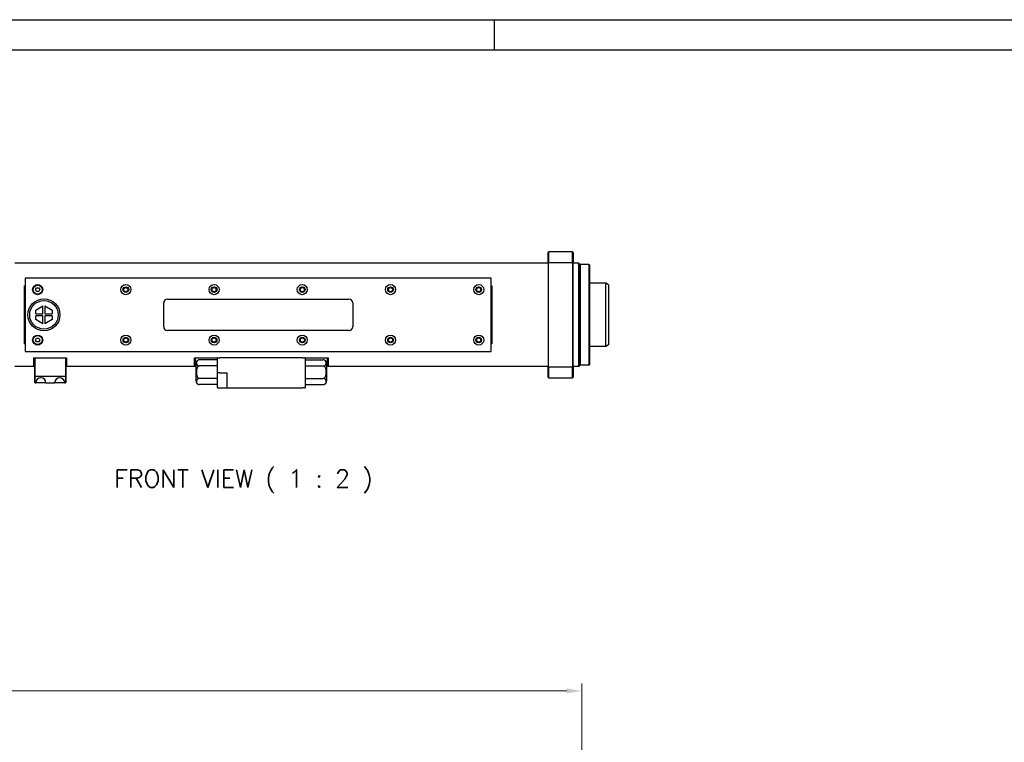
# Model space of a CAD drawing. Extents: x 18935 to 20126, y 1469 to 2344.
# Tile 5 of 12: x 19342 to 19733, y 2058 to 2344. Entities that reach past the tile are written whole.
import ezdxf

# ---------------------------------------------------------------- set-up
doc = ezdxf.new("R2010")
doc.units = 0
doc.header["$LTSCALE"] = 25.4
doc.layers.get('0').update_dxf_attribs({"linetype": 'CONTINUOUS'})
doc.layers.get('Defpoints').update_dxf_attribs({"linetype": 'CONTINUOUS'})
doc.layers.add('ATA-DIM', color=252, linetype='CONTINUOUS', lineweight=25)
doc.layers.add('ATA-TEXT', color=7, linetype='CONTINUOUS')
doc.styles.get("Standard").update_dxf_attribs({"font": 'simplex.shx'})
doc.dimstyles.new('ata_A0', dxfattribs={"dimtxt": 6, "dimasz": 6, "dimexe": 3, "dimexo": 3, "dimgap": 3, "dimtad": 0, "dimtih": 1, "dimtoh": 1, "dimdec": 6, "dimdsep": 46, "dimtxsty": 'Standard', "dimcen": 0, "dimclrd": 252, "dimclre": 252, "dimclrt": 4, "dimadec": 6, "dimazin": 2, "dimtfac": 1, "dimtdec": 6, "dimtofl": 0, "dimtmove": 0, "dimatfit": 3, "dimfxl": 0, "dimtolj": 1, "dimtzin": 0, "dimlwd": 0, "dimlwe": 0, "dimarcsym": 0})

# ---------------------------------------------------------------- blocks, each defined once
blk = doc.blocks.new('*D6540')
at = {"layer": 'ATA-DIM', "color": 252, "lineweight": 0}
for p, q in [((19011.28, 1978.36), (19011.28, 2081.16)), ((19565.28, 1874.86), (19565.28, 2081.16)), ((19017.28, 2078.16), (19271.17, 2078.16)), ((19559.28, 2078.16), (19292.89, 2078.16))]:
    blk.add_line(p, q, dxfattribs=at)
at = {"layer": 'ATA-DIM', "color": 252}
for points in [[(19017.28, 2079.16), (19017.28, 2077.16), (19011.28, 2078.16)], [(19559.28, 2077.16), (19559.28, 2079.16), (19565.28, 2078.16)]]:
    blk.add_solid(points, dxfattribs=at)
at = {"layer": 'Defpoints', "color": 0}
for p in [(19565.28, 2078.16), (19011.28, 1975.36), (19565.28, 1871.86)]:
    blk.add_point(p, dxfattribs=at)
at = {"layer": 'ATA-DIM', "color": 4, "insert": (19274.17, 2081.16), "char_height": 6, "attachment_point": 1}
blk.add_mtext('\\A1;554', dxfattribs=at)
blk = doc.blocks.new('ata-Border-A0-002')
at = {"color": 253, "ltscale": 0.5}
for p, q in [((0, 841), (1189, 841)), ((596, 841), (596, 829))]:
    blk.add_line(p, q, dxfattribs=at)
blk.add_line((10, 829), (1179, 829))

msp = doc.modelspace()

# ---------------------------------------------------------------- linework, layer by layer
for p, q in [((19551.8537482, 2252.1005189), (19552.1037482, 2252.3505189)), ((19551.8537482, 2248.026592), (19551.8537482, 2252.1005189)), ((19561.6037482, 2252.3505189), (19552.1037482, 2252.3505189)), ((19552.1037482, 2252.3505189), (19552.1037482, 2248.1170785)), ((19561.8537482, 2252.1005189), (19561.6037482, 2252.3505189)), ((19561.6037482, 2248.1170785), (19561.6037482, 2252.3505189)), ((19561.8537482, 2252.1005189), (19561.8537482, 2248.026592)), ((19551.8537482, 2247.8505189), (19340.3537482, 2247.8505189)), ((19551.8537482, 2248.026592), (19551.8537482, 2206.6744457)), ((19552.1037482, 2248.1170785), (19561.6037482, 2248.1170785)), ((19552.1037482, 2206.5839592), (19552.1037482, 2248.1170785)), ((19561.6037482, 2248.1170785), (19561.6037482, 2206.5839592)), ((19561.8537482, 2206.6744457), (19561.8537482, 2248.026592)), ((19564.1037482, 2247.8505189), (19561.8537482, 2247.8505189)), ((19564.3537482, 2247.6005189), (19564.1037482, 2247.8505189)), ((19564.1037482, 2206.8505189), (19564.1037482, 2247.8505189)), ((19564.3537482, 2247.6005189), (19564.3537482, 2207.1005189)), ((19564.3537482, 2247.1005189), (19564.6037482, 2247.3505189)), ((19568.1037482, 2247.3505189), (19564.6037482, 2247.3505189)), ((19564.6037482, 2247.3505189), (19564.6037482, 2207.3505189)), ((19568.2912482, 2247.1630189), (19568.1037482, 2247.3505189)), ((19568.1037482, 2247.3505189), (19568.1037482, 2207.3505189)), ((19568.2916104, 2247.1625836), (19568.3537482, 2247.0879321)), ((19568.3537482, 2247.0879321), (19568.3537482, 2228.0555156)), ((19344.1037482, 2238.8069581), (19344.3537482, 2238.8069581)), ((19344.1037482, 2215.8940796), (19344.1037482, 2238.8069581)), ((19344.3537482, 2241.8505189), (19344.3537482, 2212.8505189)), ((19529.3537482, 2241.8505189), (19344.3537482, 2241.8505189)), ((19529.3537482, 2212.8505189), (19529.3537482, 2241.8505189)), ((19529.3537482, 2238.8069581), (19529.6037482, 2238.8069581)), ((19529.6037482, 2238.8069581), (19529.6037482, 2215.8940796)), ((19574.8537482, 2239.8505189), (19568.3537482, 2239.8505189)), ((19575.8537482, 2239.2731686), (19574.8537482, 2239.8505189)), ((19574.8537482, 2214.8505189), (19574.8537482, 2239.8505189)), ((19575.8537482, 2239.2731686), (19575.8537482, 2215.4278691)), ((19348.4877337, 2237.3548778), (19348.9245159, 2238.1026888)), ((19348.916966, 2236.6027078), (19348.4877337, 2237.3548778)), ((19349.7829804, 2236.5983489), (19348.916966, 2236.6027078)), ((19348.9245159, 2238.1026888), (19349.7905303, 2238.0983299)), ((19350.2197626, 2237.3461599), (19349.7829804, 2236.5983489)), ((19349.7905303, 2238.0983299), (19350.2197626, 2237.3461599)), ((19348.59574, 2229.2129678), (19351.4386652, 2230.8706097)), ((19351.4520383, 2227.7488017), (19351.4386652, 2230.8706097)), ((19352.2386578, 2230.8740367), (19355.0956804, 2229.2408122)), ((19352.2386578, 2230.8740367), (19352.252031, 2227.7522287)), ((19399.3537482, 2222.6005189), (19399.3537482, 2232.1005189)), ((19400.8537482, 2233.6005189), (19472.8537482, 2233.6005189)), ((19474.3537482, 2232.1005189), (19474.3537482, 2222.6005189)), ((19348.6020645, 2227.736593), (19348.59574, 2229.2129678)), ((19348.6020645, 2227.736593), (19351.4520383, 2227.7488017)), ((19351.4554653, 2226.948809), (19348.6054915, 2226.9366003)), ((19348.611816, 2225.4602255), (19348.6054915, 2226.9366003)), ((19351.4688385, 2223.827001), (19351.4554653, 2226.948809)), ((19352.252031, 2227.7522287), (19355.1020048, 2227.7644374)), ((19355.1054318, 2226.9644447), (19352.255458, 2226.952236)), ((19352.255458, 2226.952236), (19352.2688312, 2223.830428)), ((19355.0956804, 2229.2408122), (19355.1020048, 2227.7644374)), ((19355.1054318, 2226.9644447), (19355.1117563, 2225.4880699)), ((19568.3537482, 2226.6455221), (19568.3537482, 2228.0555156)), ((19351.4688385, 2223.827001), (19348.611816, 2225.4602255)), ((19355.1117563, 2225.4880699), (19352.2688312, 2223.830428)), ((19568.3537482, 2226.6455221), (19568.3537482, 2207.6131057)), ((19472.8537482, 2221.1005189), (19400.8537482, 2221.1005189)), ((19344.3537482, 2215.8940796), (19344.1037482, 2215.8940796)), ((19348.4877337, 2217.3548778), (19348.9245159, 2218.1026888)), ((19348.916966, 2216.6027078), (19348.4877337, 2217.3548778)), ((19349.7829804, 2216.5983489), (19348.916966, 2216.6027078)), ((19348.9245159, 2218.1026888), (19349.7905303, 2218.0983299)), ((19350.2197626, 2217.3461599), (19349.7829804, 2216.5983489)), ((19349.7905303, 2218.0983299), (19350.2197626, 2217.3461599)), ((19529.6037482, 2215.8940796), (19529.3537482, 2215.8940796)), ((19575.8537482, 2215.4278691), (19574.8537482, 2214.8505189)), ((19344.3537482, 2212.8505189), (19529.3537482, 2212.8505189)), ((19574.8537482, 2214.8505189), (19568.3537482, 2214.8505189)), ((19347.8537482, 2206.8505189), (19347.8537482, 2210.3505189)), ((19347.8537482, 2210.3505189), (19360.8537482, 2210.3505189)), ((19348.1037482, 2210.3505189), (19348.1037482, 2210.3486807)), ((19348.1037482, 2210.3486807), (19348.1037482, 2202.9540722)), ((19348.3537482, 2202.8505189), (19348.3537482, 2210.3505189)), ((19360.3537482, 2210.3505189), (19360.3537482, 2202.8505189)), ((19360.6037482, 2210.3486807), (19360.6037482, 2210.3505189)), ((19360.6037482, 2202.9540722), (19360.6037482, 2210.3486807)), ((19360.8537482, 2210.3505189), (19360.8537482, 2206.8505189)), ((19411.6037482, 2206.8505189), (19411.6037482, 2210.3505189)), ((19411.6037482, 2210.3505189), (19420.8537482, 2210.3505189)), ((19411.8537482, 2210.3505189), (19411.8537482, 2207.1005189)), ((19412.1037482, 2208.0079961), (19412.1037482, 2201.1930416)), ((19420.6037482, 2209.5079961), (19413.6037482, 2209.5079961)), ((19420.6037482, 2210.1005189), (19420.6037482, 2204.3505189)), ((19420.8537482, 2210.3505189), (19421.6037482, 2210.3505189)), ((19454.6037482, 2210.3505189), (19421.6037482, 2210.3505189)), ((19454.6037482, 2210.3505189), (19455.3537482, 2210.3505189)), ((19455.3537482, 2210.3505189), (19464.6037482, 2210.3505189)), ((19455.6037482, 2198.6005189), (19455.6037482, 2210.1005189)), ((19455.6037482, 2209.5079961), (19462.6037482, 2209.5079961)), ((19464.1037482, 2201.1930416), (19464.1037482, 2208.0079961)), ((19464.3537482, 2207.1005189), (19464.3537482, 2210.3505189)), ((19464.6037482, 2210.3505189), (19464.6037482, 2206.8505189)), ((19564.3537482, 2207.6005189), (19564.6037482, 2207.3505189)), ((19568.1037482, 2207.3505189), (19564.6037482, 2207.3505189)), ((19568.2912482, 2207.5380189), (19568.1037482, 2207.3505189)), ((19568.3537482, 2207.6131057), (19568.2916103, 2207.5384539)), ((19347.8537482, 2206.8505189), (19340.3537482, 2206.8505189)), ((19348.1037482, 2207.1005189), (19347.8537482, 2206.8505189)), ((19360.6037482, 2207.1005189), (19360.8537482, 2206.8505189)), ((19411.6037482, 2206.8505189), (19360.8537482, 2206.8505189)), ((19411.8537482, 2207.1005189), (19411.6037482, 2206.8505189)), ((19420.6037482, 2207.0542575), (19413.6037482, 2207.0542575)), ((19420.6037482, 2204.3505189), (19420.6037482, 2198.6005189)), ((19421.6037482, 2204.3505189), (19420.6037482, 2204.3505189)), ((19421.6037482, 2204.3505189), (19424.6037482, 2204.3505189)), ((19424.3537482, 2204.3505189), (19424.3537482, 2198.6005189)), ((19455.6037482, 2207.0542575), (19462.6037482, 2207.0542575)), ((19464.3537482, 2207.1005189), (19464.6037482, 2206.8505189)), ((19551.8537482, 2206.8505189), (19464.6037482, 2206.8505189)), ((19551.8537482, 2202.6005189), (19551.8537482, 2206.6744457)), ((19561.6037482, 2206.5839592), (19552.1037482, 2206.5839592)), ((19552.1037482, 2206.5839592), (19552.1037482, 2202.3505189)), ((19561.6037482, 2202.3505189), (19561.6037482, 2206.5839592)), ((19564.1037482, 2206.8505189), (19561.8537482, 2206.8505189)), ((19561.8537482, 2206.6744457), (19561.8537482, 2202.6005189)), ((19564.3537482, 2207.1005189), (19564.1037482, 2206.8505189)), ((19348.3537482, 2202.8505189), (19348.1037482, 2202.9540722)), ((19348.1037482, 2202.9540722), (19348.1037482, 2200.6005189)), ((19348.3537482, 2200.3505189), (19348.1037482, 2200.6005189)), ((19360.3537482, 2202.8505189), (19348.3537482, 2202.8505189)), ((19348.3537482, 2200.3505189), (19348.3537482, 2202.8505189)), ((19348.3537482, 2200.3505189), (19348.6037482, 2200.3505189)), ((19352.6037482, 2200.3505189), (19348.6037482, 2200.3505189)), ((19352.6037482, 2200.3505189), (19356.1037482, 2200.3505189)), ((19360.1037482, 2200.3505189), (19356.1037482, 2200.3505189)), ((19360.1037482, 2200.3505189), (19360.3537482, 2200.3505189)), ((19360.6037482, 2202.9540722), (19360.3537482, 2202.8505189)), ((19360.3537482, 2202.8505189), (19360.3537482, 2200.3505189)), ((19360.3537482, 2200.3505189), (19360.6037482, 2200.6005189)), ((19360.6037482, 2200.6005189), (19360.6037482, 2202.9540722)), ((19420.6037482, 2202.1467802), (19413.6037482, 2202.1467802)), ((19420.6037482, 2199.6930416), (19413.6037482, 2199.6930416)), ((19455.6037482, 2202.1467802), (19462.6037482, 2202.1467802)), ((19455.6037482, 2199.6930416), (19462.6037482, 2199.6930416)), ((19551.8537482, 2202.6005189), (19552.1037482, 2202.3505189)), ((19552.1037482, 2202.3505189), (19561.6037482, 2202.3505189)), ((19561.6037482, 2202.3505189), (19561.8537482, 2202.6005189)), ((19420.8537482, 2198.3505189), (19423.3537482, 2198.3505189)), ((19423.3537482, 2198.3505189), (19424.6037482, 2198.3505189)), ((19424.6037482, 2198.3505189), (19454.6037482, 2198.3505189)), ((19455.3537482, 2198.3505189), (19454.6037482, 2198.3505189))]:
    msp.add_line(p, q)
for centre, radius in [((19349.3537482, 2237.3505189), 2), ((19349.3537482, 2237.3505189), 1.75), ((19384.3537482, 2237.3505189), 2), ((19419.3537482, 2237.3505189), 2), ((19454.3537482, 2237.3505189), 2), ((19489.3537482, 2237.3505189), 2), ((19524.3537482, 2237.3505189), 2), ((19384.3537482, 2237.3505189), 1.125), ((19384.3537482, 2237.3505189), 0.8105), ((19419.3537482, 2237.3505189), 1.125), ((19419.3537482, 2237.3505189), 0.8105), ((19454.3537482, 2237.3505189), 1.125), ((19454.3537482, 2237.3505189), 0.8105), ((19489.3537482, 2237.3505189), 1.125), ((19489.3537482, 2237.3505189), 0.8105), ((19524.3537482, 2237.3505189), 1.125), ((19524.3537482, 2237.3505189), 0.8105), ((19351.8537482, 2227.3505189), 6.35), ((19351.8537482, 2227.3505189), 5.6625945), ((19349.3537482, 2217.3505189), 2), ((19349.3537482, 2217.3505189), 1.75), ((19384.3537482, 2217.3505189), 2), ((19419.3537482, 2217.3505189), 2), ((19454.3537482, 2217.3505189), 2), ((19489.3537482, 2217.3505189), 2), ((19524.3537482, 2217.3505189), 2), ((19384.3537482, 2217.3505189), 1.125), ((19384.3537482, 2217.3505189), 0.8105), ((19419.3537482, 2217.3505189), 1.125), ((19419.3537482, 2217.3505189), 0.8105), ((19454.3537482, 2217.3505189), 1.125), ((19454.3537482, 2217.3505189), 0.8105), ((19489.3537482, 2217.3505189), 1.125), ((19489.3537482, 2217.3505189), 0.8105), ((19524.3537482, 2217.3505189), 1.125), ((19524.3537482, 2217.3505189), 0.8105)]:
    msp.add_circle(centre, radius)
for centre, radius, start, end in [((19400.8537482, 2232.1005189), 1.5, 90, 180), ((19472.8537482, 2232.1005189), 1.5, 0, 90), ((19400.8537482, 2222.6005189), 1.5, 180, 270), ((19472.8537482, 2222.6005189), 1.5, 270, 0), ((19413.6037482, 2208.0079961), 1.5, 90, 180), ((19420.8537482, 2210.1005189), 0.25, 90, 180), ((19455.3537482, 2210.1005189), 0.25, 0, 90), ((19462.6037482, 2208.0079961), 1.5, 0, 90), ((19350.6037482, 2200.3505189), 2, 0, 180), ((19358.1037482, 2200.3505189), 2, 0, 180), ((19413.6037482, 2201.1930416), 1.5, 180, 270), ((19462.6037482, 2201.1930416), 1.5, 270, 0), ((19420.8537482, 2198.6005189), 0.25, 180, 270), ((19424.6037482, 2198.6005189), 0.25, 180, 270), ((19455.3537482, 2198.6005189), 0.25, 270, 0)]:
    msp.add_arc(centre, radius, start, end)
for points in [[(19551.8537482, 2248.026592), (19551.9370698, 2248.0568159), (19552.0204041, 2248.0869782), (19552.1037482, 2248.1170785)], [(19561.6037482, 2248.1170785), (19561.6870922, 2248.0869782), (19561.7704265, 2248.0568159), (19561.8537482, 2248.026592)], [(19551.8537482, 2206.6744457), (19551.9370698, 2206.6442218), (19552.0204041, 2206.6140595), (19552.1037482, 2206.5839592)], [(19561.8537482, 2206.6744457), (19561.7704265, 2206.6442218), (19561.6870922, 2206.6140595), (19561.6037482, 2206.5839592)]]:
    msp.add_open_spline(points, degree=3)
for points, weights in [([(19344.1037482, 2238.8069581), (19344.2312727, 2238.5787673), (19344.3537482, 2238.3533594)], [1, 1.00006195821, 1]), ([(19529.3537482, 2238.3533594), (19529.4762236, 2238.5787673), (19529.6037482, 2238.8069581)], [1, 1.00006195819, 1]), ([(19344.3537482, 2216.3476783), (19344.2312727, 2216.1222704), (19344.1037482, 2215.8940796)], [1, 1.00006195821, 1]), ([(19529.6037482, 2215.8940796), (19529.4762236, 2216.1222704), (19529.3537482, 2216.3476783)], [1, 1.00006195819, 1])]:
    msp.add_rational_spline(points, weights, degree=2)
for points, knots in [([(19568.3537482, 2228.0555156), (19568.3482033, 2228.0243518), (19568.3430301, 2227.9931804), (19568.2953926, 2227.6839738), (19568.2796467, 2227.373288), (19568.311372, 2226.9250802), (19568.329312, 2226.7828614), (19568.3537482, 2226.6455221)], [1.80499550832, 1.80499550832, 1.80499550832, 1.80499550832, 1.82422195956, 1.82422195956, 1.99582330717, 1.99582330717, 2.07649552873, 2.07649552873, 2.07649552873, 2.07649552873]), ([(19413.6037482, 2209.5079961), (19413.5095582, 2209.5079961), (19413.3988297, 2209.4966546), (19413.2058598, 2209.457627), (19413.0927235, 2209.4192078), (19412.8861, 2209.3222048), (19412.7714881, 2209.2382167), (19412.4384367, 2208.9074093), (19412.3627182, 2208.566754), (19412.3627182, 2207.9954996), (19412.4384367, 2207.6548444), (19412.7714881, 2207.324037), (19412.8861, 2207.2400489), (19413.0927235, 2207.1430458), (19413.2058598, 2207.1046267), (19413.3988297, 2207.065599), (19413.5095582, 2207.0542575), (19413.6037482, 2207.0542575)], [0.5693236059, 0.5693236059, 0.5693236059, 0.5693236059, 0.6258375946, 0.6258375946, 0.6942187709, 0.6942187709, 0.7958946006, 0.7958946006, 1.1386472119, 1.1386472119, 1.4813998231, 1.4813998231, 1.5830756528, 1.5830756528, 1.6514568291, 1.6514568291, 1.7079708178, 1.7079708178, 1.7079708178, 1.7079708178]), ([(19462.6037482, 2207.0542575), (19462.6979381, 2207.0542575), (19462.8086666, 2207.065599), (19463.0016365, 2207.1046267), (19463.1147729, 2207.1430458), (19463.3213963, 2207.2400489), (19463.4360082, 2207.324037), (19463.7690596, 2207.6548444), (19463.8447782, 2207.9954996), (19463.8447782, 2208.566754), (19463.7690596, 2208.9074093), (19463.4360082, 2209.2382167), (19463.3213963, 2209.3222048), (19463.1147729, 2209.4192078), (19463.0016365, 2209.457627), (19462.8086666, 2209.4966546), (19462.6979381, 2209.5079961), (19462.6037482, 2209.5079961)], [0.5693236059, 0.5693236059, 0.5693236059, 0.5693236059, 0.6258375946, 0.6258375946, 0.6942187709, 0.6942187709, 0.7958946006, 0.7958946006, 1.1386472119, 1.1386472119, 1.4813998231, 1.4813998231, 1.5830756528, 1.5830756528, 1.6514568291, 1.6514568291, 1.7079708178, 1.7079708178, 1.7079708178, 1.7079708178]), ([(19413.6037482, 2207.0542575), (19413.5095582, 2207.0542575), (19413.3988297, 2207.0315744), (19413.2058598, 2206.9535191), (19413.0927235, 2206.8766809), (19412.8861, 2206.6826748), (19412.7714881, 2206.5146986), (19412.4384367, 2205.8530838), (19412.3627182, 2205.1717732), (19412.3627182, 2204.0292645), (19412.4384367, 2203.3479539), (19412.7714881, 2202.6863391), (19412.8861, 2202.5183629), (19413.0927235, 2202.3243568), (19413.2058598, 2202.2475186), (19413.3988297, 2202.1694633), (19413.5095582, 2202.1467802), (19413.6037482, 2202.1467802)], [0.5693236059, 0.5693236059, 0.5693236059, 0.5693236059, 0.6258375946, 0.6258375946, 0.6942187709, 0.6942187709, 0.7958946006, 0.7958946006, 1.1386472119, 1.1386472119, 1.4813998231, 1.4813998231, 1.5830756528, 1.5830756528, 1.6514568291, 1.6514568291, 1.7079708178, 1.7079708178, 1.7079708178, 1.7079708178]), ([(19462.6037482, 2202.1467802), (19462.6979381, 2202.1467802), (19462.8086666, 2202.1694633), (19463.0016365, 2202.2475186), (19463.1147729, 2202.3243568), (19463.3213963, 2202.5183629), (19463.4360082, 2202.6863391), (19463.7690596, 2203.3479539), (19463.8447782, 2204.0292645), (19463.8447782, 2205.1717732), (19463.7690596, 2205.8530838), (19463.4360082, 2206.5146986), (19463.3213963, 2206.6826748), (19463.1147729, 2206.8766809), (19463.0016365, 2206.9535191), (19462.8086666, 2207.0315744), (19462.6979381, 2207.0542575), (19462.6037482, 2207.0542575)], [0.5693236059, 0.5693236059, 0.5693236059, 0.5693236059, 0.6258375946, 0.6258375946, 0.6942187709, 0.6942187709, 0.7958946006, 0.7958946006, 1.1386472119, 1.1386472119, 1.4813998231, 1.4813998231, 1.5830756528, 1.5830756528, 1.6514568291, 1.6514568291, 1.7079708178, 1.7079708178, 1.7079708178, 1.7079708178]), ([(19413.6037482, 2202.1467802), (19413.5095582, 2202.1467802), (19413.3988297, 2202.1354387), (19413.2058598, 2202.096411), (19413.0927235, 2202.0579919), (19412.8861, 2201.9609889), (19412.7714881, 2201.8770007), (19412.4384367, 2201.5461934), (19412.3627182, 2201.2055381), (19412.3627182, 2200.6342837), (19412.4384367, 2200.2936284), (19412.7714881, 2199.962821), (19412.8861, 2199.8788329), (19413.0927235, 2199.7818299), (19413.2058598, 2199.7434108), (19413.3988297, 2199.7043831), (19413.5095582, 2199.6930416), (19413.6037482, 2199.6930416)], [0.5693236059, 0.5693236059, 0.5693236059, 0.5693236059, 0.6258375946, 0.6258375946, 0.6942187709, 0.6942187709, 0.7958946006, 0.7958946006, 1.1386472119, 1.1386472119, 1.4813998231, 1.4813998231, 1.5830756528, 1.5830756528, 1.6514568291, 1.6514568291, 1.7079708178, 1.7079708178, 1.7079708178, 1.7079708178]), ([(19462.6037482, 2199.6930416), (19462.6979381, 2199.6930416), (19462.8086666, 2199.7043831), (19463.0016365, 2199.7434108), (19463.1147729, 2199.7818299), (19463.3213963, 2199.8788329), (19463.4360082, 2199.962821), (19463.7690596, 2200.2936284), (19463.8447782, 2200.6342837), (19463.8447782, 2201.2055381), (19463.7690596, 2201.5461934), (19463.4360082, 2201.8770007), (19463.3213963, 2201.9609889), (19463.1147729, 2202.0579919), (19463.0016365, 2202.096411), (19462.8086666, 2202.1354387), (19462.6979381, 2202.1467802), (19462.6037482, 2202.1467802)], [0.5693236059, 0.5693236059, 0.5693236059, 0.5693236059, 0.6258375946, 0.6258375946, 0.6942187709, 0.6942187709, 0.7958946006, 0.7958946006, 1.1386472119, 1.1386472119, 1.4813998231, 1.4813998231, 1.5830756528, 1.5830756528, 1.6514568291, 1.6514568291, 1.7079708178, 1.7079708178, 1.7079708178, 1.7079708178])]:
    msp.add_open_spline(points, degree=3, knots=knots)

# ---------------------------------------------------------------- block references
msp.add_blockref('ata-Border-A0-002', (18934.5490905, 1503.4318619))

# ---------------------------------------------------------------- texts
at = {"layer": 'ATA-TEXT', "insert": (19379.7100925, 2156.5539024), "char_height": 7, "attachment_point": 7}
msp.add_mtext('FRONT VIEW ( 1 : 2 )', dxfattribs=at)

# ---------------------------------------------------------------- dimensions: what is measured, and where the dimension line sits
at = {"layer": 'ATA-DIM'}
dim = msp.add_linear_dim(base=(19565.2821706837, 2078.1550565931), p1=(19011.2821706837, 1975.3606381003), p2=(19565.2821706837, 1871.8606381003), angle=180, dimstyle='ata_A0', override={"dimtol": 0, "dimlim": 0, "dimtp": 0, "dimtm": 0, "dimtfac": 0.571429, "dimtdec": 2, "dimtolj": 1, "dimtzin": 0}, dxfattribs=at)
dim.commit()
dim.dimension.update_dxf_attribs({"geometry": '*D6540', "text_midpoint": (19282.0321706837, 2078.1550565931), "dimtype": 160})

doc.saveas('drawing.dxf')
